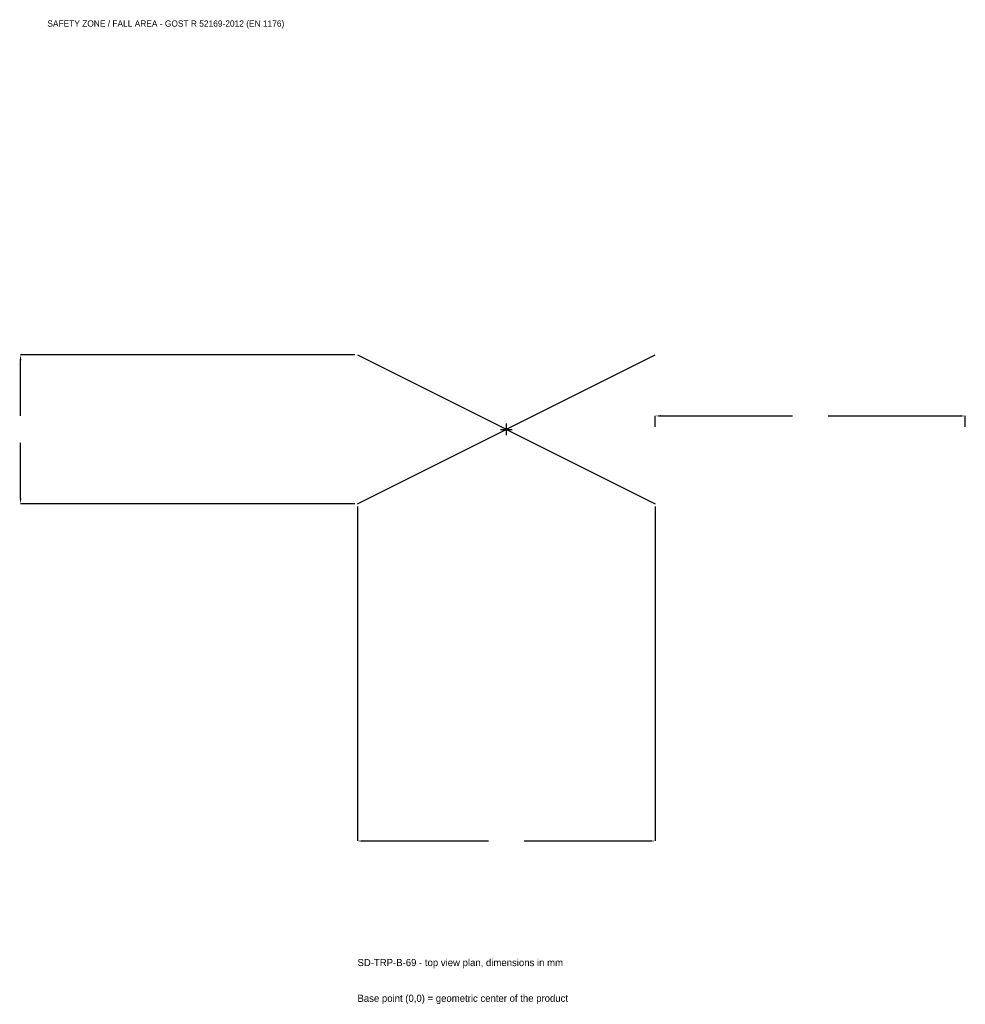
# Model space of a CAD drawing. Extents: x -2354 to 2220, y -2779 to 1980.
import ezdxf

# ---------------------------------------------------------------- set-up
doc = ezdxf.new("R2010")
doc.units = 0
for name, color, linetype in [('GP_MAF_zona_bezopasnosti', 1, 'Continuous'), ('ZSK_DANNYE', 3, 'Continuous'), ('ZSK_KONTUR', 7, 'Continuous'), ('ZSK_RAZMERY', 8, 'Continuous')]:
    doc.layers.add(name, color=color, linetype=linetype)
doc.dimstyles.new('ORION', dxfattribs={"dimtxt": 43.2, "dimasz": 25.92, "dimexe": 1.25, "dimexo": 12.96, "dimtad": 1, "dimcen": 2.5, "dimazin": 3, "dimtfac": 1, "dimtmove": 0, "dimatfit": 3})

# ---------------------------------------------------------------- blocks, each defined once
blk = doc.blocks.new('_CLOSEDFILLED')
at = {"color": 0, "linetype": 'BYBLOCK'}
blk.add_solid([(-1, 0.16), (0, 0), (-1, -0.16)], dxfattribs=at)
blk = doc.blocks.new('*D1')
for p, q in [((-720, -372.96), (-720, -1989.6)), ((720, -372.96), (720, -1989.6)), ((-694.08, -1989.6), (-86.4, -1989.6)), ((86.4, -1989.6), (694.08, -1989.6))]:
    blk.add_line(p, q)
at = {"layer": 'Defpoints'}
for p in [(-720, -360), (720, -360), (-720, -1989.6)]:
    blk.add_point(p, dxfattribs=at)
at = {"layer": 'ZSK_RAZMERY', "xscale": 25.919999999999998, "yscale": 25.919999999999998, "rotation": 180}
blk.add_blockref('_CLOSEDFILLED', (-720, -1989.6), dxfattribs=at)
at = {"layer": 'ZSK_RAZMERY', "xscale": 25.919999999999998, "yscale": 25.919999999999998}
blk.add_blockref('_CLOSEDFILLED', (720, -1989.6), dxfattribs=at)
blk = doc.blocks.new('*D2')
for p, q in [((-732.96, 360), (-2349.6, 360)), ((-2349.6, 64.8), (-2349.6, 334.08)), ((-2349.6, -334.08), (-2349.6, -64.8)), ((-732.96, -360), (-2349.6, -360))]:
    blk.add_line(p, q)
at = {"layer": 'Defpoints'}
for p in [(-720, 360), (-2349.6, -360), (-720, -360)]:
    blk.add_point(p, dxfattribs=at)
at = {"layer": 'ZSK_RAZMERY', "xscale": 25.919999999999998, "yscale": 25.919999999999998}
for p, rotation in [((-2349.6, 360), 90), ((-2349.6, -360), 270)]:
    blk.add_blockref('_CLOSEDFILLED', p, dxfattribs=dict(at, rotation=rotation))
blk = doc.blocks.new('*D3')
for p, q in [((720, 12.96), (720, 64.8)), ((745.92, 64.8), (1383.6, 64.8)), ((1556.4, 64.8), (2194.08, 64.8)), ((2220, 12.96), (2220, 64.8))]:
    blk.add_line(p, q)
at = {"layer": 'Defpoints'}
for p in [(720, 64.8), (720, 0), (2220, 0)]:
    blk.add_point(p, dxfattribs=at)
at = {"layer": 'ZSK_RAZMERY', "xscale": 25.919999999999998, "yscale": 25.919999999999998, "rotation": 180}
blk.add_blockref('_CLOSEDFILLED', (720, 64.8), dxfattribs=at)
at = {"layer": 'ZSK_RAZMERY', "xscale": 25.919999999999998, "yscale": 25.919999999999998}
blk.add_blockref('_CLOSEDFILLED', (2220, 64.8), dxfattribs=at)
blk = doc.blocks.new('B1')
at = {"layer": 'ZSK_KONTUR'}
for p, q in [((-720, -360), (720, 360)), ((-720, 360), (720, -360))]:
    blk.add_line(p, q, dxfattribs=at)
at = {"layer": 'ZSK_RAZMERY'}
for p, q in [((-28.8, 0), (28.8, 0)), ((0, -28.8), (0, 28.8))]:
    blk.add_line(p, q, dxfattribs=at)
at = {"layer": 'GP_MAF_zona_bezopasnosti', "color": 1}
blk.add_text('SAFETY ZONE / FALL AREA - GOST R 52169-2012 (EN 1176)', height=30.24, dxfattribs=at).set_placement((-2220, 1946.4))
at = {"layer": 'ZSK_RAZMERY'}
dim = blk.add_linear_dim(base=(-2349.6, -360), p1=(-720, -360), p2=(-720, 360), angle=90, dimstyle='ORION', dxfattribs=at)
dim.commit()
dim.dimension.update_dxf_attribs({"geometry": '*D2', "text_midpoint": (-2349.6, 0)})
for base, p1, p2, picture, middle in [((720, 64.8), (720, 0), (2220, 0), '*D3', (1470, 64.8)), ((-720, -1989.6), (-720, -360), (720, -360), '*D1', (0, -1989.6))]:
    dim = blk.add_linear_dim(base=base, p1=p1, p2=p2, dimstyle='ORION', dxfattribs=at)
    dim.commit()
    dim.dimension.update_dxf_attribs({"geometry": picture, "text_midpoint": middle})

msp = doc.modelspace()

# ---------------------------------------------------------------- block references
msp.add_blockref('B1', (0, 0))

# ---------------------------------------------------------------- texts
at = {"layer": 'ZSK_DANNYE', "color": 3}
msp.add_text('SD-TRP-B-69 - top view plan, dimensions in mm', height=34.56, dxfattribs=at).set_placement((-720, -2594.4))
at = {"layer": 'ZSK_DANNYE', "color": 7}
msp.add_text('Base point (0,0) = geometric center of the product', height=34.56, dxfattribs=at).set_placement((-720, -2767.2))

doc.saveas('drawing.dxf')
